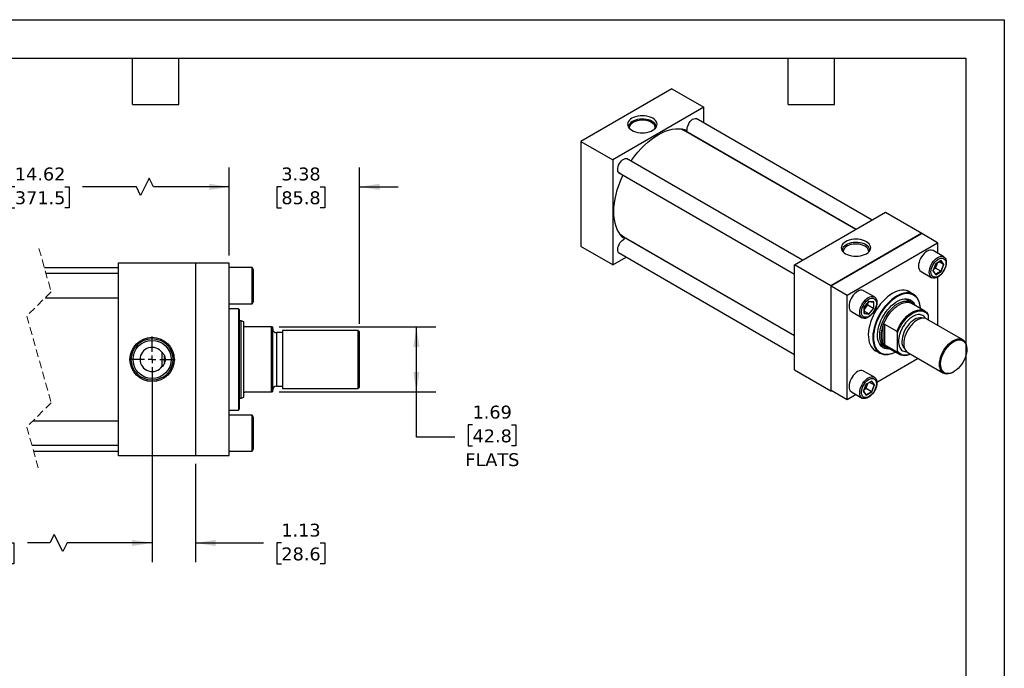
# Model space of a CAD drawing. Header units: inches. Extents: x 0 to 44, y 0 to 34.
# Tile 3 of 3: x 18.5 to 44, y 17.2 to 34. Entities that reach past the tile are written whole.
import ezdxf

# ---------------------------------------------------------------- set-up
doc = ezdxf.new("R2010")
doc.units = ezdxf.units.IN
doc.header["$LTSCALE"] = 4
doc.header["$MEASUREMENT"] = 0
for name, pattern in [('SLD-Center', [0.75, 0.6, -0.05, 0.05, -0.05]), ('SLD-Dashed', [0.075, 0.05, -0.025]), ('SLD-Solid', [0])]:
    doc.linetypes.add(name, pattern=pattern)
doc.layers.add('CENTER', color=40, linetype='SLD-Center')
doc.layers.add('DIMENSIONS', color=140, linetype='SLD-Solid', lineweight=25)
doc.layers.add('TEXT', color=140, linetype='SLD-Solid', lineweight=25)
doc.styles.add('SLDTEXTSTYLE0', font='VERDANA.TTF')
doc.dimstyles.new('SLDDIMSTYLE0', dxfattribs={"dimtxt": 0.339844, "dimasz": 0.52, "dimexe": 0, "dimexo": 0.0625, "dimgap": 0.084961, "dimtad": 0, "dimtih": 1, "dimtoh": 1, "dimrnd": 1e-09, "dimzin": 12, "dimdsep": 46, "dimtxsty": 'SLDTEXTSTYLE0', "dimsah": 1, "dimcen": 0.09, "dimadec": 0, "dimazin": 3, "dimtfac": 1, "dimtofl": 0, "dimtmove": 0, "dimatfit": 3, "dimfxl": 0, "dimfrac": 2, "dimtolj": 1, "dimtzin": 12, "dimarcsym": 0})
doc.dimstyles.new('SLDDIMSTYLE2', dxfattribs={"dimtxt": 0.339844, "dimasz": 0.52, "dimexe": 0, "dimexo": 0.0625, "dimgap": 0.084961, "dimtad": 0, "dimtih": 1, "dimtoh": 1, "dimrnd": 1e-09, "dimzin": 12, "dimdsep": 46, "dimtxsty": 'SLDTEXTSTYLE0', "dimsah": 1, "dimcen": 0.09, "dimadec": 0, "dimazin": 3, "dimtfac": 1, "dimtmove": 0, "dimatfit": 0, "dimfxl": 0, "dimfrac": 2, "dimtolj": 1, "dimtzin": 12, "dimarcsym": 0})

# ---------------------------------------------------------------- blocks, each defined once
blk = doc.blocks.new('_D_12')
at = {"layer": 'DIMENSIONS'}
for p, q in [((14.835, 25), (14.835, 19.946)), ((21.907, 25), (21.907, 19.946)), ((14.835, 20.446), (16.458, 20.446)), ((16.919, 20.446), (16.805, 20.446)), ((16.805, 20.446), (16.805, 19.906)), ((18.212, 20.446), (18.326, 20.446)), ((18.326, 20.446), (18.326, 19.906)), ((19.256, 20.446), (18.672, 20.446)), ((19.367, 20.668), (19.256, 20.446)), ((19.59, 20.224), (19.367, 20.668)), ((19.701, 20.446), (19.59, 20.224)), ((21.907, 20.446), (19.701, 20.446)), ((16.805, 19.906), (16.919, 19.906)), ((18.326, 19.906), (18.212, 19.906))]:
    blk.add_line(p, q, dxfattribs=at)
for points in [[(14.835, 20.446), (15.355, 20.366), (15.355, 20.526)], [(21.907, 20.446), (21.387, 20.526), (21.387, 20.366)]]:
    blk.add_solid(points, dxfattribs=at)
at = {"layer": 'DIMENSIONS', "char_height": 0.3333, "attachment_point": 1, "style": 'SLDTEXTSTYLE0'}
for s, insert in [('11.75', (16.919, 20.945)), ('298.4', (16.919, 20.329))]:
    blk.add_mtext(s, dxfattribs=dict(at, insert=insert))
blk = doc.blocks.new('_D_13')
at = {"layer": 'DIMENSIONS'}
for p, q in [((13.96, 27.9), (13.96, 30.171)), ((23.907, 27.89), (23.907, 30.171)), ((21.832, 29.894), (21.61, 29.449)), ((21.943, 29.671), (21.832, 29.894)), ((13.96, 29.671), (17.888, 29.671)), ((18.349, 29.671), (18.235, 29.671)), ((18.235, 29.671), (18.235, 29.131)), ((19.641, 29.671), (19.755, 29.671)), ((19.755, 29.671), (19.755, 29.131)), ((21.499, 29.671), (20.102, 29.671)), ((21.61, 29.449), (21.499, 29.671)), ((23.907, 29.671), (21.943, 29.671)), ((18.235, 29.131), (18.349, 29.131)), ((19.755, 29.131), (19.641, 29.131))]:
    blk.add_line(p, q, dxfattribs=at)
for points in [[(13.96, 29.671), (14.48, 29.591), (14.48, 29.751)], [(23.907, 29.671), (23.387, 29.751), (23.387, 29.591)]]:
    blk.add_solid(points, dxfattribs=at)
at = {"layer": 'DIMENSIONS', "char_height": 0.3333, "attachment_point": 1, "style": 'SLDTEXTSTYLE0'}
for s, insert in [('14.62', (18.349, 30.171)), ('371.5', (18.349, 29.555))]:
    blk.add_mtext(s, dxfattribs=dict(at, insert=insert))
blk = doc.blocks.new('_D_14')
at = {"layer": 'DIMENSIONS'}
for p, q in [((23.907, 27.89), (23.907, 30.171)), ((27.283, 26.119), (27.283, 30.171)), ((23.907, 29.671), (22.907, 29.671)), ((25.258, 29.671), (25.144, 29.671)), ((25.144, 29.671), (25.144, 29.131)), ((26.268, 29.671), (26.382, 29.671)), ((26.382, 29.671), (26.382, 29.131)), ((27.283, 29.671), (28.283, 29.671)), ((25.144, 29.131), (25.258, 29.131)), ((26.382, 29.131), (26.268, 29.131))]:
    blk.add_line(p, q, dxfattribs=at)
for points in [[(23.907, 29.671), (23.387, 29.751), (23.387, 29.591)], [(27.283, 29.671), (27.803, 29.591), (27.803, 29.751)]]:
    blk.add_solid(points, dxfattribs=at)
at = {"layer": 'DIMENSIONS', "char_height": 0.3333, "attachment_point": 1, "style": 'SLDTEXTSTYLE0'}
for s, insert in [('3.38', (25.258, 30.171)), ('85.8', (25.258, 29.555))]:
    blk.add_mtext(s, dxfattribs=dict(at, insert=insert))
blk = doc.blocks.new('_D_15')
at = {"layer": 'DIMENSIONS'}
for p, q in [((25.202, 26.044), (29.259, 26.044)), ((28.759, 24.357), (28.759, 26.044)), ((25.202, 24.357), (29.259, 24.357)), ((28.759, 23.186), (28.759, 24.357)), ((30.215, 23.504), (30.101, 23.504)), ((30.101, 23.504), (30.101, 22.963)), ((31.225, 23.504), (31.339, 23.504)), ((31.339, 23.504), (31.339, 22.963)), ((29.759, 23.186), (28.759, 23.186)), ((30.101, 22.963), (30.215, 22.963)), ((31.339, 22.963), (31.225, 22.963))]:
    blk.add_line(p, q, dxfattribs=at)
for points in [[(28.759, 26.044), (28.679, 25.524), (28.839, 25.524)], [(28.759, 24.357), (28.839, 24.877), (28.679, 24.877)]]:
    blk.add_solid(points, dxfattribs=at)
at = {"layer": 'DIMENSIONS', "char_height": 0.3333, "attachment_point": 1, "style": 'SLDTEXTSTYLE0'}
for s, insert in [('1.69', (30.215, 24.003)), ('42.8', (30.215, 23.387)), ('FLATS', (30.028, 22.771))]:
    blk.add_mtext(s, dxfattribs=dict(at, insert=insert))
blk = doc.blocks.new('_D_16')
at = {"layer": 'DIMENSIONS'}
for p, q in [((21.907, 25), (21.907, 19.946)), ((23.032, 22.5), (23.032, 19.946)), ((21.907, 20.446), (20.907, 20.446)), ((23.032, 20.446), (24.798, 20.446)), ((25.258, 20.446), (25.144, 20.446)), ((25.144, 20.446), (25.144, 19.906)), ((26.268, 20.446), (26.382, 20.446)), ((26.382, 20.446), (26.382, 19.906)), ((25.144, 19.906), (25.258, 19.906)), ((26.382, 19.906), (26.268, 19.906))]:
    blk.add_line(p, q, dxfattribs=at)
for points in [[(21.907, 20.446), (21.387, 20.526), (21.387, 20.366)], [(23.032, 20.446), (23.552, 20.366), (23.552, 20.526)]]:
    blk.add_solid(points, dxfattribs=at)
at = {"layer": 'DIMENSIONS', "char_height": 0.3333, "attachment_point": 1, "style": 'SLDTEXTSTYLE0'}
for s, insert in [('1.13', (25.258, 20.945)), ('28.6', (25.258, 20.329))]:
    blk.add_mtext(s, dxfattribs=dict(at, insert=insert))
blk = doc.blocks.new('SW_CENTERMARKSYMBOL_5')
at = {"layer": 'CENTER', "color": 0}
for p, q in [((0, 0.2), (0, 0.595)), ((-0.2, 0), (-0.595, 0)), ((0, 0), (-0.1, 0)), ((0, 0), (0, 0.1)), ((0, 0), (0, -0.1)), ((0, 0), (0.1, 0)), ((0.2, 0), (0.595, 0)), ((0, -0.2), (0, -0.595))]:
    blk.add_line(p, q, dxfattribs=at)

msp = doc.modelspace()

# ---------------------------------------------------------------- linework, layer by layer
at = {"color": 7, "linetype": 'SLD-Solid'}
for p, q in [((0, 34), (44, 34)), ((44, 34), (44, 0))]:
    msp.add_line(p, q, dxfattribs=at)
for p, q in [((35.382, 32.21), (33.025, 30.849)), ((35.382, 32.21), (36.207, 31.733)), ((36.207, 31.733), (33.85, 30.373)), ((36.207, 31.332), (36.207, 31.733)), ((40.573, 28.811), (36.01, 31.445)), ((35.667, 31.163), (35.658, 31.168)), ((35.669, 31.161), (40.156, 28.571)), ((40.147, 28.566), (35.687, 31.14)), ((33.025, 30.849), (33.85, 30.373)), ((33.025, 30.849), (33.025, 28.127)), ((36.207, 30.84), (36.207, 30.851)), ((38.772, 27.772), (34.209, 30.406)), ((33.85, 30.373), (33.85, 27.651)), ((34.001, 30.045), (38.563, 27.411)), ((38.563, 27.652), (40.92, 29.012)), ((40.92, 29.012), (41.863, 28.468)), ((34.065, 28.409), (34.074, 28.403)), ((38.563, 25.813), (34.076, 28.403)), ((34.104, 28.397), (38.563, 25.823)), ((41.863, 28.468), (39.506, 27.107)), ((39.511, 27.105), (41.859, 28.46)), ((42.271, 28.222), (41.859, 28.46)), ((41.863, 28.457), (41.863, 28.468)), ((33.85, 27.651), (33.025, 28.127)), ((34.614, 28.092), (34.623, 28.098)), ((39.923, 26.866), (42.271, 28.222)), ((42.271, 28.222), (42.271, 27.951)), ((33.85, 27.651), (34.198, 27.852)), ((34.001, 27.966), (38.563, 25.331)), ((42.432, 27.858), (42.154, 28.019)), ((21.032, 27.575), (19.114, 27.575)), ((21.032, 27.7), (23.032, 27.7)), ((21.032, 22.7), (21.032, 27.7)), ((23.032, 27.7), (23.032, 22.7)), ((23.907, 27.69), (23.032, 27.69)), ((23.907, 22.71), (23.907, 27.69)), ((24.497, 27.579), (23.907, 27.579)), ((24.532, 27.519), (24.497, 27.579)), ((24.497, 26.641), (24.497, 27.579)), ((38.563, 24.93), (38.563, 27.652)), ((39.506, 27.107), (38.563, 27.652)), ((42.222, 27.679), (42.151, 27.496)), ((42.153, 27.499), (42.222, 27.677)), ((42.216, 27.565), (42.25, 27.652)), ((42.363, 27.76), (42.222, 27.679)), ((42.222, 27.677), (42.36, 27.756)), ((42.25, 27.652), (42.27, 27.704)), ((42.424, 27.659), (42.308, 27.726)), ((42.424, 27.659), (42.356, 27.484)), ((42.357, 27.755), (42.424, 27.659)), ((42.434, 27.66), (42.363, 27.76)), ((42.363, 27.477), (42.434, 27.66)), ((21.032, 27.423), (19.157, 27.423)), ((24.532, 26.701), (24.532, 27.519)), ((41.841, 27.477), (42.12, 27.317)), ((42.151, 27.496), (42.222, 27.396)), ((42.221, 27.404), (42.154, 27.5)), ((42.168, 27.537), (42.216, 27.565)), ((42.356, 27.484), (42.216, 27.565)), ((42.356, 27.484), (42.22, 27.406)), ((42.222, 27.396), (42.363, 27.477)), ((42.271, 27.329), (42.271, 26.088)), ((39.506, 27.107), (39.506, 24.385)), ((39.511, 27.105), (39.923, 26.866)), ((39.511, 24.394), (39.511, 27.105)), ((39.923, 24.156), (39.923, 26.866)), ((40.632, 26.819), (40.353, 26.979)), ((41.646, 26.882), (41.486, 26.974)), ((19.134, 26.798), (21.032, 26.798)), ((23.907, 26.641), (24.497, 26.641)), ((24.497, 26.641), (24.532, 26.701)), ((40.492, 26.702), (40.369, 26.549)), ((40.369, 26.549), (40.369, 26.386)), ((40.371, 26.55), (40.491, 26.699)), ((40.371, 26.391), (40.371, 26.55)), ((40.406, 26.538), (40.465, 26.611)), ((40.465, 26.611), (40.465, 26.666)), ((40.465, 26.611), (40.605, 26.531)), ((40.49, 26.698), (40.607, 26.687)), ((40.614, 26.691), (40.492, 26.702)), ((40.605, 26.687), (40.605, 26.531)), ((40.614, 26.527), (40.614, 26.691)), ((41.577, 26.681), (41.427, 26.768)), ((41.939, 26.454), (41.6, 26.65)), ((24.144, 26.512), (23.907, 26.512)), ((24.164, 26.492), (24.144, 26.512)), ((24.144, 26.512), (24.144, 25.2)), ((24.164, 26.492), (24.164, 25.2)), ((40.041, 26.438), (40.319, 26.277)), ((40.369, 26.386), (40.492, 26.375)), ((40.371, 26.495), (40.406, 26.538)), ((40.487, 26.384), (40.371, 26.451)), ((40.487, 26.384), (40.371, 26.394)), ((40.605, 26.531), (40.487, 26.384)), ((40.492, 26.375), (40.614, 26.527)), ((42.026, 26.344), (42.026, 26.23)), ((24.218, 26.2), (24.164, 26.2)), ((24.283, 26.177), (24.218, 26.2)), ((24.218, 24.2), (24.218, 26.2)), ((24.283, 26.075), (24.283, 26.177)), ((24.283, 24.325), (24.283, 26.075)), ((25.002, 26.044), (24.314, 26.044)), ((25.002, 24.357), (25.002, 26.044)), ((25.002, 26.044), (25.033, 26.044)), ((25.033, 24.357), (25.033, 26.044)), ((40.862, 25.612), (40.862, 26.084)), ((40.892, 26.116), (41.216, 25.929)), ((40.892, 26.116), (40.892, 25.58)), ((42.924, 25.711), (41.996, 26.247)), ((25.283, 25.895), (25.128, 25.895)), ((25.128, 25.895), (25.128, 24.506)), ((27.252, 25.95), (25.283, 25.95)), ((25.283, 25.95), (25.283, 24.45)), ((27.283, 25.919), (27.252, 25.95)), ((27.252, 24.45), (27.252, 25.95)), ((27.283, 25.2), (27.283, 25.919)), ((41.23, 25.42), (41.23, 25.885)), ((40.761, 25.613), (40.911, 25.526)), ((41.216, 25.393), (40.892, 25.58)), ((22.164, 25.389), (22.164, 25.378)), ((22.164, 25.022), (22.164, 25.371)), ((22.224, 25.106), (22.224, 25.292)), ((40.612, 25.459), (40.772, 25.367)), ((40.949, 25.522), (41.288, 25.327)), ((41.496, 25.381), (42.424, 24.845)), ((43.028, 25.465), (43.028, 25.482)), ((22.164, 25.022), (22.164, 25.012)), ((24.144, 25.2), (24.144, 23.888)), ((24.164, 25.2), (24.164, 23.908)), ((27.283, 24.481), (27.283, 25.2)), ((41.771, 25.222), (40.696, 24.602)), ((38.563, 24.93), (39.506, 24.385)), ((40.632, 24.739), (40.353, 24.9)), ((42.674, 24.87), (42.689, 24.879)), ((25.128, 24.506), (25.283, 24.506)), ((40.421, 24.56), (40.35, 24.377)), ((40.352, 24.38), (40.421, 24.558)), ((40.415, 24.446), (40.449, 24.533)), ((40.562, 24.641), (40.421, 24.56)), ((40.421, 24.558), (40.559, 24.637)), ((40.449, 24.533), (40.469, 24.585)), ((40.623, 24.54), (40.507, 24.607)), ((40.623, 24.54), (40.555, 24.365)), ((40.556, 24.635), (40.623, 24.54)), ((40.633, 24.541), (40.562, 24.641)), ((40.562, 24.358), (40.633, 24.541)), ((24.283, 24.224), (24.283, 24.325)), ((24.314, 24.357), (25.002, 24.357)), ((25.033, 24.357), (25.002, 24.357)), ((25.283, 24.45), (27.252, 24.45)), ((27.252, 24.45), (27.283, 24.481)), ((39.506, 24.385), (39.516, 24.391)), ((39.923, 24.156), (39.511, 24.394)), ((40.158, 24.291), (39.923, 24.156)), ((40.041, 24.358), (40.319, 24.198)), ((40.35, 24.377), (40.421, 24.277)), ((40.42, 24.285), (40.353, 24.381)), ((40.367, 24.418), (40.415, 24.446)), ((40.555, 24.365), (40.415, 24.446)), ((40.555, 24.365), (40.419, 24.287)), ((40.421, 24.277), (40.562, 24.358)), ((24.164, 24.2), (24.218, 24.2)), ((24.218, 24.2), (24.283, 24.224)), ((23.907, 23.888), (24.144, 23.888)), ((24.497, 23.759), (23.907, 23.759)), ((24.144, 23.888), (24.164, 23.908)), ((24.532, 23.699), (24.497, 23.759)), ((24.497, 22.821), (24.497, 23.759)), ((21.032, 23.603), (18.814, 23.603)), ((24.532, 23.29), (24.532, 23.699)), ((24.532, 22.881), (24.532, 23.29)), ((18.791, 22.978), (21.032, 22.978)), ((18.834, 22.825), (21.032, 22.825)), ((23.907, 22.821), (24.497, 22.821)), ((24.497, 22.821), (24.532, 22.881)), ((23.032, 22.7), (21.032, 22.7)), ((23.032, 22.71), (23.907, 22.71))]:
    msp.add_line(p, q)
at = {"color": 7, "linetype": 'SLD-Dashed', "lineweight": 18}
for p, q in [((18.974, 28.075), (19.289, 26.953)), ((19.289, 26.953), (18.659, 26.323)), ((18.659, 26.323), (19.289, 24.078)), ((19.289, 24.078), (18.659, 23.448)), ((18.659, 23.448), (18.974, 22.325))]:
    msp.add_line(p, q, dxfattribs=at)
at = {"flags": 128}
for points in [[(34.886, 31.447), (34.841, 31.47), (34.789, 31.488), (34.734, 31.501), (34.676, 31.509), (34.616, 31.512), (34.556, 31.509), (34.497, 31.501), (34.442, 31.488), (34.391, 31.47), (34.345, 31.447), (34.306, 31.421), (34.275, 31.392), (34.252, 31.359), (34.238, 31.326), (34.233, 31.291), (34.238, 31.257), (34.252, 31.223), (34.275, 31.191), (34.306, 31.161), (34.345, 31.135), (34.391, 31.113), (34.442, 31.094), (34.497, 31.081), (34.556, 31.073), (34.616, 31.07), (34.676, 31.073), (34.734, 31.081), (34.789, 31.094), (34.841, 31.113), (34.886, 31.135), (34.925, 31.161), (34.957, 31.191), (34.98, 31.223), (34.994, 31.257), (34.998, 31.291), (34.994, 31.326), (34.98, 31.359), (34.957, 31.392), (34.925, 31.421), (34.886, 31.447)], [(34.87, 31.367), (34.826, 31.389), (34.776, 31.406), (34.723, 31.419), (34.666, 31.426), (34.608, 31.428), (34.551, 31.425), (34.495, 31.416), (34.442, 31.402), (34.394, 31.384), (34.351, 31.361), (34.316, 31.335), (34.288, 31.306), (34.268, 31.274), (34.258, 31.241), (34.256, 31.215)], [(35.781, 31.132), (35.778, 31.167), (35.782, 31.206), (35.792, 31.247), (35.809, 31.288), (35.831, 31.328), (35.857, 31.364), (35.887, 31.395), (35.918, 31.42), (35.95, 31.437), (35.982, 31.445), (36.01, 31.445), (36.035, 31.436), (36.055, 31.419), (36.056, 31.419)], [(34.854, 31.339), (34.81, 31.36), (34.761, 31.377), (34.707, 31.388), (34.651, 31.395), (34.594, 31.395), (34.538, 31.39), (34.484, 31.38), (34.433, 31.365), (34.388, 31.345), (34.35, 31.32), (34.319, 31.293), (34.296, 31.262), (34.283, 31.23), (34.279, 31.197), (34.281, 31.184)], [(34.326, 30.339), (34.347, 30.369), (34.422, 30.472), (34.502, 30.57), (34.584, 30.662), (34.67, 30.748), (34.757, 30.827), (34.847, 30.899), (34.937, 30.964), (35.028, 31.021), (35.119, 31.069), (35.21, 31.109), (35.299, 31.14), (35.387, 31.162), (35.472, 31.174), (35.555, 31.177), (35.634, 31.171), (35.71, 31.156), (35.781, 31.132)], [(34.951, 31.184), (34.951, 31.189), (34.95, 31.222), (34.939, 31.254), (34.919, 31.285), (34.89, 31.314), (34.854, 31.339)], [(34.975, 31.215), (34.975, 31.216), (34.972, 31.25), (34.959, 31.282), (34.937, 31.313), (34.907, 31.342), (34.87, 31.367)], [(35.618, 31.173), (35.64, 31.164), (35.687, 31.14)], [(35.706, 31.14), (35.698, 31.141), (35.685, 31.146)], [(35.779, 31.087), (35.776, 31.09), (35.727, 31.127)], [(35.991, 30.975), (36.006, 30.956), (36.007, 30.955)], [(34.047, 30.018), (34.036, 30.021), (34.013, 30.033), (33.995, 30.053), (33.983, 30.08), (33.977, 30.114), (33.979, 30.151), (33.987, 30.192), (34.001, 30.233), (34.021, 30.274), (34.046, 30.311), (34.075, 30.345), (34.106, 30.372), (34.138, 30.392), (34.17, 30.404), (34.199, 30.407), (34.226, 30.401), (34.248, 30.387), (34.255, 30.379)], [(34.158, 28.321), (34.101, 28.37), (34.05, 28.428), (34.005, 28.494), (33.967, 28.567), (33.935, 28.647), (33.91, 28.734), (33.892, 28.827), (33.881, 28.925), (33.878, 29.028), (33.881, 29.135), (33.892, 29.246), (33.91, 29.36), (33.935, 29.475), (33.967, 29.592), (34.005, 29.71), (34.05, 29.827), (34.101, 29.944), (34.117, 29.978)], [(34.104, 28.397), (34.089, 28.407), (34.041, 28.44)], [(34.097, 28.396), (34.098, 28.396), (34.113, 28.382)], [(34.135, 28.369), (34.191, 28.346), (34.196, 28.344)], [(34.047, 27.939), (34.046, 27.939), (34.021, 27.948), (34.001, 27.965), (33.987, 27.99), (33.979, 28.021), (33.977, 28.057), (33.983, 28.097), (33.995, 28.138), (34.013, 28.18), (34.036, 28.218), (34.064, 28.254), (34.094, 28.283), (34.126, 28.306), (34.158, 28.321)], [(34.424, 28.213), (34.422, 28.213), (34.399, 28.217)], [(40.425, 28.25), (40.379, 28.272), (40.328, 28.291), (40.273, 28.304), (40.214, 28.312), (40.154, 28.315), (40.095, 28.312), (40.036, 28.304), (39.981, 28.291), (39.93, 28.272), (39.884, 28.25), (39.845, 28.224), (39.813, 28.194), (39.791, 28.162), (39.777, 28.128), (39.772, 28.094), (39.777, 28.059), (39.791, 28.025), (39.813, 27.993), (39.845, 27.964), (39.884, 27.938), (39.93, 27.915), (39.981, 27.897), (40.036, 27.884), (40.095, 27.876), (40.154, 27.873), (40.214, 27.876), (40.273, 27.884), (40.328, 27.897), (40.379, 27.915), (40.425, 27.938), (40.464, 27.964), (40.495, 27.993), (40.518, 28.025), (40.532, 28.059), (40.537, 28.094), (40.532, 28.128), (40.518, 28.162), (40.495, 28.194), (40.464, 28.224), (40.425, 28.25)], [(40.409, 28.17), (40.365, 28.191), (40.315, 28.209), (40.261, 28.221), (40.205, 28.228), (40.147, 28.23), (40.09, 28.227), (40.034, 28.218), (39.981, 28.205), (39.933, 28.186), (39.89, 28.164), (39.855, 28.137), (39.827, 28.108), (39.807, 28.077), (39.797, 28.044), (39.795, 28.018)], [(40.388, 28.134), (40.345, 28.154), (40.297, 28.171), (40.244, 28.182), (40.189, 28.188), (40.133, 28.189), (40.078, 28.184), (40.025, 28.174), (39.976, 28.159), (39.931, 28.139), (39.893, 28.115), (39.863, 28.088), (39.841, 28.059), (39.828, 28.027), (39.825, 27.995), (39.826, 27.98)], [(40.483, 27.98), (40.484, 27.987), (40.483, 28.019), (40.472, 28.051), (40.452, 28.081), (40.424, 28.109), (40.388, 28.134)], [(40.514, 28.018), (40.514, 28.019), (40.51, 28.052), (40.498, 28.085), (40.476, 28.116), (40.446, 28.144), (40.409, 28.17)], [(42.154, 28.019), (42.14, 28.026), (42.108, 28.033), (42.073, 28.032), (42.036, 28.022), (41.998, 28.003), (41.959, 27.977), (41.922, 27.944), (41.887, 27.905), (41.856, 27.862), (41.828, 27.814), (41.806, 27.765), (41.79, 27.715), (41.78, 27.667), (41.777, 27.62)], [(42.055, 27.46), (42.058, 27.506), (42.068, 27.555), (42.084, 27.605), (42.107, 27.654), (42.134, 27.701), (42.165, 27.745), (42.2, 27.784), (42.238, 27.817), (42.276, 27.843), (42.314, 27.861), (42.352, 27.871), (42.386, 27.872), (42.418, 27.865), (42.445, 27.849), (42.467, 27.826), (42.484, 27.795), (42.494, 27.757), (42.497, 27.715), (42.494, 27.669), (42.484, 27.62), (42.467, 27.57), (42.445, 27.521), (42.418, 27.474), (42.386, 27.43), (42.352, 27.391), (42.314, 27.358), (42.276, 27.332), (42.238, 27.314), (42.2, 27.304), (42.165, 27.303), (42.134, 27.31), (42.107, 27.326), (42.084, 27.349), (42.068, 27.38), (42.058, 27.417), (42.055, 27.46)], [(42.485, 27.689), (42.482, 27.647), (42.472, 27.601), (42.456, 27.555), (42.435, 27.51), (42.408, 27.467), (42.378, 27.428), (42.345, 27.394), (42.31, 27.367), (42.274, 27.346), (42.24, 27.333), (42.206, 27.329), (42.176, 27.333), (42.15, 27.346), (42.128, 27.366), (42.112, 27.394), (42.103, 27.428), (42.099, 27.467), (42.103, 27.51), (42.112, 27.555), (42.128, 27.601), (42.15, 27.646), (42.176, 27.689), (42.206, 27.728), (42.24, 27.762), (42.274, 27.789), (42.31, 27.81), (42.345, 27.823), (42.378, 27.827), (42.408, 27.823), (42.435, 27.81), (42.456, 27.79), (42.472, 27.762), (42.482, 27.728), (42.485, 27.689)], [(40.353, 26.979), (40.339, 26.986), (40.307, 26.993), (40.272, 26.992), (40.235, 26.982), (40.197, 26.964), (40.158, 26.938), (40.121, 26.905), (40.086, 26.866), (40.055, 26.822), (40.028, 26.775), (40.005, 26.726), (39.989, 26.676), (39.979, 26.627), (39.976, 26.581), (39.979, 26.539), (39.989, 26.501), (40.005, 26.47), (40.028, 26.447), (40.041, 26.438)], [(40.475, 26.293), (40.437, 26.274), (40.4, 26.264), (40.365, 26.263), (40.333, 26.27), (40.306, 26.286), (40.284, 26.31), (40.267, 26.341), (40.257, 26.378), (40.254, 26.42), (40.257, 26.467), (40.267, 26.515), (40.284, 26.565), (40.306, 26.614), (40.333, 26.661), (40.365, 26.705), (40.4, 26.744), (40.437, 26.777), (40.475, 26.803), (40.514, 26.821), (40.551, 26.831), (40.586, 26.833), (40.617, 26.825), (40.645, 26.81), (40.667, 26.786), (40.683, 26.755), (40.693, 26.718), (40.696, 26.676), (40.693, 26.629), (40.683, 26.58), (40.667, 26.531), (40.645, 26.482), (40.617, 26.434), (40.586, 26.391), (40.551, 26.352), (40.514, 26.319), (40.475, 26.293)], [(41.097, 26.907), (41.033, 26.866), (40.97, 26.818), (40.908, 26.764), (40.848, 26.703), (40.791, 26.637), (40.737, 26.566), (40.686, 26.491), (40.641, 26.413), (40.6, 26.333), (40.564, 26.251), (40.534, 26.168), (40.51, 26.085), (40.492, 26.004), (40.48, 25.925), (40.475, 25.848), (40.477, 25.775), (40.485, 25.706), (40.5, 25.643), (40.521, 25.585), (40.548, 25.534), (40.581, 25.489), (40.619, 25.452), (40.663, 25.423), (40.708, 25.403)], [(41.209, 26.838), (41.145, 26.798), (41.082, 26.75), (41.021, 26.696), (40.961, 26.636), (40.904, 26.57), (40.851, 26.499), (40.801, 26.425), (40.755, 26.347), (40.714, 26.267), (40.679, 26.186), (40.649, 26.103), (40.625, 26.022), (40.607, 25.941), (40.596, 25.862), (40.591, 25.786), (40.592, 25.713), (40.601, 25.645), (40.615, 25.582), (40.636, 25.524), (40.663, 25.473), (40.696, 25.429), (40.734, 25.392), (40.777, 25.363), (40.825, 25.342), (40.877, 25.33), (40.932, 25.326), (40.991, 25.33), (41.051, 25.343), (41.114, 25.363), (41.176, 25.392)], [(41.218, 26.822), (41.155, 26.781), (41.092, 26.733), (41.03, 26.679), (40.971, 26.618), (40.914, 26.552), (40.86, 26.481), (40.811, 26.406), (40.766, 26.328), (40.726, 26.248), (40.691, 26.166), (40.662, 26.084), (40.639, 26.002), (40.623, 25.921), (40.613, 25.842), (40.609, 25.767), (40.613, 25.695), (40.623, 25.629), (40.639, 25.567), (40.662, 25.511), (40.691, 25.462), (40.726, 25.421), (40.766, 25.387), (40.811, 25.361), (40.86, 25.343), (40.914, 25.334), (40.971, 25.333), (41.03, 25.341), (41.092, 25.358), (41.155, 25.382), (41.175, 25.392)], [(41.583, 26.918), (41.554, 26.94), (41.508, 26.965), (41.458, 26.982), (41.404, 26.991), (41.346, 26.991), (41.287, 26.982), (41.225, 26.965), (41.161, 26.94), (41.097, 26.907)], [(41.827, 26.519), (41.822, 26.57), (41.811, 26.636), (41.793, 26.696), (41.769, 26.75), (41.739, 26.798), (41.704, 26.838), (41.663, 26.871), (41.617, 26.896), (41.567, 26.913), (41.514, 26.922), (41.457, 26.922), (41.397, 26.913), (41.335, 26.896), (41.273, 26.871), (41.209, 26.838)], [(41.826, 26.52), (41.824, 26.542), (41.814, 26.609), (41.798, 26.67), (41.775, 26.726), (41.746, 26.775), (41.711, 26.816), (41.671, 26.851), (41.626, 26.877), (41.576, 26.894), (41.523, 26.904), (41.466, 26.904), (41.407, 26.896), (41.345, 26.88), (41.282, 26.855), (41.218, 26.822)], [(40.492, 26.761), (40.527, 26.778), (40.561, 26.786), (40.593, 26.786), (40.621, 26.778), (40.645, 26.761), (40.664, 26.737), (40.677, 26.706), (40.683, 26.67), (40.683, 26.629), (40.677, 26.585), (40.664, 26.539), (40.645, 26.493), (40.621, 26.449), (40.593, 26.408), (40.561, 26.371), (40.527, 26.34), (40.492, 26.316), (40.456, 26.299), (40.422, 26.291), (40.39, 26.291), (40.362, 26.299), (40.338, 26.315), (40.319, 26.34), (40.306, 26.37), (40.3, 26.407), (40.3, 26.448), (40.306, 26.492), (40.319, 26.538), (40.338, 26.584), (40.362, 26.628), (40.39, 26.669), (40.422, 26.706), (40.456, 26.737), (40.492, 26.761)], [(41.037, 25.472), (40.996, 25.469), (40.946, 25.473), (40.9, 25.485), (40.858, 25.505), (40.82, 25.534), (40.787, 25.57), (40.761, 25.613), (40.74, 25.663), (40.725, 25.719), (40.717, 25.779), (40.715, 25.845), (40.72, 25.914), (40.732, 25.985), (40.749, 26.059), (40.773, 26.133), (40.803, 26.207), (40.838, 26.28), (40.878, 26.35), (40.923, 26.418), (40.971, 26.482), (41.023, 26.541), (41.077, 26.594), (41.133, 26.642), (41.19, 26.682), (41.247, 26.715), (41.304, 26.741), (41.36, 26.758), (41.414, 26.767), (41.466, 26.767), (41.514, 26.76), (41.559, 26.743), (41.599, 26.719), (41.634, 26.686), (41.663, 26.647), (41.687, 26.6), (41.688, 26.599)], [(40.773, 25.832), (40.776, 25.898), (40.786, 25.967), (40.802, 26.038), (40.825, 26.11), (40.853, 26.182), (40.887, 26.253), (40.926, 26.322), (40.969, 26.387), (41.016, 26.449), (41.067, 26.506), (41.12, 26.557), (41.174, 26.602), (41.23, 26.64), (41.286, 26.67), (41.341, 26.693), (41.395, 26.707), (41.447, 26.712), (41.496, 26.709), (41.541, 26.698), (41.582, 26.678), (41.619, 26.65), (41.641, 26.626)], [(40.862, 26.084), (40.89, 26.158), (40.925, 26.23), (40.964, 26.3), (41.008, 26.366), (41.056, 26.429), (41.108, 26.486), (41.162, 26.537), (41.218, 26.581), (41.275, 26.618), (41.331, 26.646), (41.387, 26.667), (41.441, 26.678), (41.493, 26.68), (41.541, 26.674), (41.585, 26.658), (41.6, 26.65)], [(41.625, 26.645), (41.616, 26.681), (41.615, 26.686)], [(41.216, 25.929), (41.247, 26.001), (41.284, 26.072), (41.326, 26.14), (41.372, 26.204), (41.422, 26.263), (41.474, 26.317), (41.529, 26.365), (41.585, 26.405), (41.642, 26.438), (41.698, 26.462), (41.752, 26.478), (41.805, 26.485), (41.855, 26.483), (41.901, 26.472), (41.943, 26.452), (41.98, 26.424), (42.011, 26.388)], [(41.23, 25.885), (41.258, 25.955), (41.291, 26.024), (41.329, 26.091), (41.372, 26.155), (41.418, 26.215), (41.468, 26.27), (41.52, 26.319), (41.574, 26.361), (41.628, 26.397), (41.683, 26.424), (41.736, 26.444), (41.788, 26.455), (41.838, 26.457), (41.884, 26.451), (41.927, 26.436), (41.965, 26.413), (41.998, 26.382), (42.026, 26.344)], [(40.862, 25.612), (40.841, 25.656), (40.826, 25.706), (40.817, 25.761), (40.814, 25.821), (40.817, 25.883), (40.826, 25.949), (40.841, 26.016), (40.862, 26.084)], [(41.879, 26.269), (41.85, 26.277), (41.809, 26.279), (41.765, 26.272), (41.719, 26.257), (41.673, 26.234), (41.626, 26.204), (41.581, 26.166), (41.537, 26.122), (41.496, 26.072), (41.458, 26.018), (41.425, 25.961), (41.397, 25.902), (41.375, 25.841), (41.359, 25.781), (41.349, 25.723), (41.345, 25.667)], [(41.996, 26.247), (41.987, 26.252), (41.95, 26.265), (41.909, 26.271), (41.864, 26.267), (41.818, 26.255), (41.77, 26.235), (41.722, 26.208), (41.674, 26.172), (41.628, 26.13), (41.583, 26.083), (41.542, 26.03), (41.505, 25.973), (41.472, 25.913), (41.444, 25.852), (41.422, 25.79), (41.405, 25.728), (41.396, 25.668), (41.392, 25.61)], [(40.99, 25.499), (40.969, 25.503), (40.926, 25.519), (40.887, 25.542), (40.853, 25.574), (40.825, 25.613), (40.802, 25.659), (40.786, 25.711), (40.776, 25.769), (40.773, 25.832)], [(41.392, 25.61), (41.396, 25.556), (41.405, 25.507), (41.422, 25.464), (41.444, 25.428), (41.472, 25.398), (41.496, 25.381)], [(42.32, 25.074), (42.324, 25.132), (42.334, 25.192), (42.35, 25.254), (42.372, 25.316), (42.4, 25.378), (42.433, 25.437), (42.47, 25.494), (42.511, 25.547), (42.556, 25.595), (42.602, 25.637), (42.65, 25.672), (42.698, 25.7), (42.746, 25.72), (42.792, 25.731), (42.837, 25.735), (42.878, 25.73), (42.915, 25.716), (42.948, 25.694), (42.976, 25.665), (42.998, 25.628), (43.014, 25.585), (43.024, 25.536), (43.028, 25.482)], [(42.689, 25.661), (42.736, 25.685), (42.782, 25.7), (42.827, 25.707), (42.868, 25.705), (42.907, 25.695), (42.941, 25.677), (42.97, 25.651), (42.993, 25.617), (43.011, 25.577), (43.022, 25.53), (43.027, 25.479), (43.026, 25.423), (43.017, 25.365), (43.003, 25.305), (42.982, 25.244), (42.956, 25.183), (42.924, 25.124), (42.888, 25.068), (42.848, 25.016), (42.805, 24.969), (42.759, 24.928), (42.712, 24.893), (42.665, 24.866), (42.618, 24.846), (42.573, 24.835), (42.53, 24.833), (42.49, 24.838), (42.453, 24.853), (42.422, 24.875), (42.395, 24.905), (42.375, 24.942), (42.36, 24.985), (42.352, 25.034), (42.35, 25.088), (42.355, 25.145), (42.366, 25.205), (42.384, 25.266), (42.408, 25.326), (42.437, 25.386), (42.471, 25.444), (42.509, 25.498), (42.551, 25.548), (42.595, 25.592), (42.642, 25.63), (42.689, 25.661)], [(40.926, 25.492), (40.959, 25.501), (40.966, 25.504)], [(41.572, 25.337), (41.529, 25.319), (41.474, 25.304), (41.422, 25.297), (41.372, 25.299), (41.326, 25.31), (41.284, 25.329), (41.247, 25.357), (41.216, 25.393)], [(41.57, 25.338), (41.52, 25.321), (41.468, 25.31), (41.418, 25.307), (41.372, 25.313), (41.329, 25.328), (41.291, 25.351), (41.258, 25.382), (41.23, 25.42)], [(42.674, 24.87), (42.65, 24.857), (42.602, 24.837), (42.556, 24.825), (42.511, 24.822), (42.47, 24.827), (42.433, 24.841), (42.4, 24.862), (42.372, 24.892), (42.35, 24.929), (42.334, 24.972), (42.324, 25.021), (42.32, 25.074)], [(40.353, 24.9), (40.339, 24.907), (40.307, 24.914), (40.272, 24.913), (40.235, 24.903), (40.197, 24.884), (40.158, 24.858), (40.121, 24.825), (40.086, 24.786), (40.055, 24.743), (40.028, 24.695), (40.005, 24.646), (39.989, 24.596), (39.979, 24.548), (39.976, 24.501), (39.979, 24.459), (39.989, 24.422), (40.005, 24.391), (40.028, 24.367), (40.041, 24.358)], [(40.696, 24.596), (40.693, 24.55), (40.683, 24.501), (40.667, 24.451), (40.645, 24.402), (40.617, 24.355), (40.586, 24.311), (40.551, 24.272), (40.514, 24.239), (40.475, 24.213), (40.437, 24.195), (40.4, 24.185), (40.365, 24.184), (40.333, 24.191), (40.306, 24.207), (40.284, 24.23), (40.267, 24.261), (40.257, 24.298), (40.254, 24.341), (40.257, 24.387), (40.267, 24.436), (40.284, 24.486), (40.306, 24.535), (40.333, 24.582), (40.365, 24.626), (40.4, 24.665), (40.437, 24.698), (40.475, 24.724), (40.514, 24.742), (40.551, 24.752), (40.586, 24.753), (40.617, 24.746), (40.645, 24.73), (40.667, 24.707), (40.683, 24.676), (40.693, 24.638), (40.696, 24.596)], [(40.299, 24.348), (40.302, 24.39), (40.312, 24.436), (40.328, 24.482), (40.349, 24.527), (40.375, 24.57), (40.406, 24.609), (40.439, 24.643), (40.474, 24.67), (40.509, 24.691), (40.544, 24.704), (40.577, 24.708), (40.608, 24.704), (40.634, 24.691), (40.655, 24.671), (40.671, 24.643), (40.681, 24.609), (40.684, 24.57), (40.681, 24.527), (40.671, 24.482), (40.655, 24.436), (40.634, 24.391), (40.608, 24.348), (40.577, 24.309), (40.544, 24.275), (40.509, 24.248), (40.474, 24.227), (40.439, 24.214), (40.406, 24.21), (40.375, 24.214), (40.349, 24.227), (40.328, 24.247), (40.312, 24.275), (40.302, 24.309), (40.299, 24.348)]]:
    msp.add_lwpolyline(points, dxfattribs=at)
for radius in [0.574, 0.539, 0.495]:
    msp.add_circle((21.907, 25.2), radius)
for centre, radius, start, end in [((35.726, 31.207), 0.0734, 217.1041, 262.8851), ((34.065, 28.33), 0.0734, 37.1041, 82.8851), ((41.929, 27.603), 0.153, 173.4667, 235.2211), ((42, 27.747), 0.267, 309.3673, 339.3456), ((41.998, 27.748), 0.267, 310.4786, 349.3507), ((42.028, 27.74), 0.238, 338.493, 350.4743), ((40.197, 26.708), 0.267, 310.6564, 349.5245), ((40.195, 26.709), 0.271, 320.8931, 350.3971), ((41.39, 26.518), 0.28, 21.3768, 53.8003), ((40.219, 26.686), 0.238, 309.5322, 321.5066), ((25.128, 25.99), 0.095, 179.9998, 270.0003), ((41.069, 25.726), 0.236, 208.8099, 239.5002), ((41.591, 25.647), 0.247, 175.3628, 225.4438), ((21.907, 25.2), 0.313, 34.6742, 325.3258), ((40.958, 25.768), 0.278, 246.0713, 278.7623), ((25.128, 24.411), 0.095, 89.9997, 180.0002), ((40.199, 24.628), 0.267, 309.3673, 339.3456), ((40.197, 24.629), 0.267, 310.4786, 349.3507), ((40.227, 24.621), 0.238, 338.493, 350.4743)]:
    msp.add_arc(centre, radius, start, end)
for centre, major_axis, ratio, start_param, end_param in [((42.217, 27.681), (0.00535, -0.00459), 0.218443, 0.076768, 0.708711), ((42.358, 27.763), (0.00164, 0.00744), 0.697888, 3.709727, 4.495206), ((42.429, 27.662), (0.00718, 0.00088), 0.565682, 3.786495, 5.357291), ((42.146, 27.499), (0.00718, 0.00088), 0.565682, 5.357291, 5.989234), ((42.217, 27.398), (0.00164, 0.00744), 0.697888, 4.495206, 5.715051), ((42.358, 27.48), (0.00535, -0.00459), 0.218443, 0.708711, 2.279507), ((40.364, 26.552), (0.00665, -0.00234), 0.218312, 5.574505, 6.206468), ((40.487, 26.705), (-0.00283, 0.00666), 0.565758, 3.435631, 4.067595), ((40.609, 26.694), (0.00562, 0.00514), 0.697875, 3.709669, 4.92971), ((40.364, 26.389), (0.00562, 0.00514), 0.697875, 4.92971, 5.715109), ((40.487, 26.378), (-0.00283, 0.00666), 0.565758, 4.067595, 5.638391), ((40.609, 26.53), (0.00665, -0.00234), 0.218312, 4.003708, 5.574505), ((40.416, 24.562), (0.00535, -0.00459), 0.218443, 0.076768, 0.708711), ((40.558, 24.644), (0.00164, 0.00744), 0.697888, 3.709727, 4.495206), ((40.628, 24.543), (0.00718, 0.00088), 0.565682, 3.786495, 5.357291), ((40.345, 24.38), (0.00718, 0.00088), 0.565682, 5.357291, 5.989234), ((40.416, 24.279), (0.00164, 0.00744), 0.697888, 4.495206, 5.715051), ((40.558, 24.361), (0.00535, -0.00459), 0.218443, 0.708711, 2.279507)]:
    msp.add_ellipse(centre, major_axis=major_axis, ratio=ratio, start_param=start_param, end_param=end_param)
for points, knots in [([(35.667, 31.163), (35.671, 31.162), (35.674, 31.161), (35.682, 31.16), (35.686, 31.159), (35.699, 31.155), (35.709, 31.153), (35.728, 31.147), (35.738, 31.144), (35.759, 31.138), (35.77, 31.135), (35.781, 31.132)], [0, 0, 0, 0, 0.125, 0.125, 0.25, 0.25, 0.5, 0.5, 0.75, 0.75, 1, 1, 1, 1]), ([(34.158, 28.321), (34.141, 28.336), (34.126, 28.351), (34.104, 28.372), (34.097, 28.379), (34.088, 28.389), (34.085, 28.392), (34.079, 28.398), (34.076, 28.401), (34.074, 28.403)], [0, 0, 0, 0, 0.5, 0.5, 0.75, 0.75, 0.875, 0.875, 1, 1, 1, 1]), ([(41.961, 26.261), (41.954, 26.274), (41.937, 26.307), (41.893, 26.341), (41.843, 26.359), (41.8, 26.363), (41.755, 26.361), (41.698, 26.347), (41.628, 26.314), (41.559, 26.267), (41.489, 26.204), (41.423, 26.125), (41.363, 26.035), (41.323, 25.954), (41.297, 25.889), (41.277, 25.826), (41.26, 25.75), (41.257, 25.694), (41.256, 25.667)], [0, 0, 0, 0, 0.047155, 0.123864, 0.200573, 0.238173, 0.275784, 0.3479, 0.415941, 0.483982, 0.556099, 0.631214, 0.707922, 0.784631, 0.822232, 0.859842, 0.931959, 1, 1, 1, 1]), ([(24.314, 26.044), (24.312, 26.044), (24.308, 26.044), (24.302, 26.046), (24.294, 26.05), (24.285, 26.059), (24.284, 26.069), (24.283, 26.075)], [0, 0, 0, 0, 0.114365, 0.241828, 0.405767, 0.642383, 1, 1, 1, 1]), ([(40.862, 26.084), (40.864, 26.088), (40.865, 26.092), (40.869, 26.1), (40.871, 26.103), (40.876, 26.11), (40.878, 26.113), (40.883, 26.116), (40.885, 26.117), (40.888, 26.117), (40.89, 26.117), (40.892, 26.116)], [0, 0, 0, 0, 0.25, 0.25, 0.5, 0.5, 0.75, 0.75, 0.875, 0.875, 1, 1, 1, 1]), ([(40.892, 25.58), (40.89, 25.581), (40.888, 25.583), (40.885, 25.585), (40.883, 25.587), (40.88, 25.59), (40.878, 25.591), (40.876, 25.594), (40.874, 25.595), (40.871, 25.599), (40.869, 25.602), (40.865, 25.607), (40.864, 25.61), (40.862, 25.612)], [0, 0, 0, 0, 0.125, 0.125, 0.25, 0.25, 0.375, 0.375, 0.5, 0.5, 0.75, 0.75, 1, 1, 1, 1]), ([(41.256, 25.667), (41.257, 25.642), (41.26, 25.589), (41.28, 25.521), (41.315, 25.464), (41.363, 25.423), (41.413, 25.406), (41.451, 25.401), (41.468, 25.402), (41.473, 25.403)], [0, 0, 0, 0, 0.160267, 0.330133, 0.507062, 0.687745, 0.868429, 0.956995, 1, 1, 1, 1]), ([(22.164, 25.389), (22.183, 25.367), (22.223, 25.319), (22.25, 25.229), (22.243, 25.139), (22.211, 25.066), (22.179, 25.028), (22.164, 25.012)], [0, 0, 0, 0, 0.205861, 0.441363, 0.646273, 0.841446, 1, 1, 1, 1]), ([(24.283, 24.325), (24.284, 24.333), (24.286, 24.342), (24.295, 24.351), (24.301, 24.354), (24.307, 24.356), (24.312, 24.357), (24.314, 24.357), (24.314, 24.357)], [0, 0, 0, 0, 0.43953, 0.578394, 0.745325, 0.86269, 0.975767, 1, 1, 1, 1])]:
    msp.add_open_spline(points, degree=3, knots=knots)
for points in [[(42.011, 26.388), (42.016, 26.373), (42.021, 26.359), (42.026, 26.344)], [(41.23, 25.885), (41.226, 25.9), (41.221, 25.914), (41.216, 25.929)], [(41.216, 25.393), (41.221, 25.402), (41.226, 25.411), (41.23, 25.42)]]:
    msp.add_open_spline(points, degree=3)
at = {"layer": 'TEXT'}
for p, q in [((1, 33), (43, 33)), ((21.4, 31.8), (21.4, 33)), ((22.6, 31.8), (22.6, 33)), ((38.4, 31.8), (38.4, 33)), ((39.6, 31.8), (39.6, 33)), ((43, 33), (43, 1)), ((21.4, 31.8), (22.6, 31.8)), ((38.4, 31.8), (39.6, 31.8))]:
    msp.add_line(p, q, dxfattribs=at)

# ---------------------------------------------------------------- block references
at = {"layer": 'CENTER'}
msp.add_blockref('SW_CENTERMARKSYMBOL_5', (21.907, 25.2), dxfattribs=at)

# ---------------------------------------------------------------- dimensions: what is measured, and where the dimension line sits
at = {"layer": 'DIMENSIONS'}
for base, p1, p2, text, picture, middle in [((23.907, 29.671), (13.96, 27.7), (23.907, 27.69), '14.62', '_D_13', (18.995, 29.671)), ((21.907, 20.446), (14.835, 25.2), (21.907, 25.2), '11.75', '_D_12', (17.565, 20.446))]:
    dim = msp.add_linear_dim(base=base, p1=p1, p2=p2, text=text, dimstyle='SLDDIMSTYLE0', dxfattribs=at)
    dim.commit()
    dim.dimension.update_dxf_attribs({"geometry": picture, "text_midpoint": middle, "dimtype": 160})
for base, p1, p2, picture, middle in [((27.283, 29.671), (23.907, 27.69), (27.283, 25.919), '_D_14', (25.763, 29.671)), ((23.031909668, 20.445840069), (21.906909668, 25.200197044), (23.031909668, 22.700197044), '_D_16', (25.763060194, 20.445840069))]:
    dim = msp.add_linear_dim(base=base, p1=p1, p2=p2, dimstyle='SLDDIMSTYLE2', dxfattribs=at)
    dim.commit()
    dim.dimension.update_dxf_attribs({"geometry": picture, "text_midpoint": middle, "dimtype": 160})
dim = msp.add_linear_dim(base=(28.759, 26.044), p1=(25.002, 24.357), p2=(25.002, 26.044), angle=90, text='<>\\PFLATS', dimstyle='SLDDIMSTYLE0', dxfattribs=at)
dim.commit()
dim.dimension.update_dxf_attribs({"geometry": '_D_15', "text_midpoint": (28.759, 23.186), "dimtype": 160})

doc.saveas('drawing.dxf')
